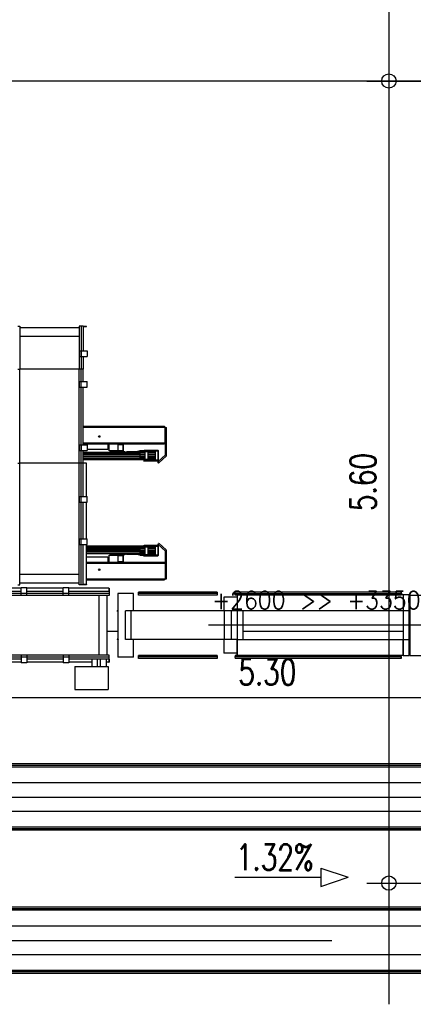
# Model space of a CAD drawing. Extents: x 34560 to 100229, y -303284 to -152113.
# Tile 14 of 74: x 89210 to 91959, y -302970 to -296096. Entities that reach past the tile are written whole.
import ezdxf
from ezdxf.enums import TextEntityAlignment as Align

# ---------------------------------------------------------------- set-up
doc = ezdxf.new("R2010")
doc.units = 0
doc.header["$LTSCALE"] = 100
for name, pattern in [('A__G__-_-_RA_-A-$0$STRICHPUNKT', [25.4, 12.7, -6.35, 0, -6.35]), ('ATPI1189A__GEG-_-FOE_-A-$0$DASH_CENTER', [14, 11, -1, 1, -1]), ('ATPI1189A__GEG-_-FOE_-A-$0$SLD_SOLID', [0])]:
    doc.linetypes.add(name, pattern=pattern)
doc.layers.get('0').update_dxf_attribs({"linetype": 'CONTINUOUS'})
for name, color, linetype in [('A__G__-_-_RA_-A-$0$A1-ACHS-RAS---', 7, 'A__G__-_-_RA_-A-$0$STRICHPUNKT'), ('A_AGEG-_-____-A-$0$A3-BEMA-SS-100', 8, 'CONTINUOUS'), ('A_AGEG-_-____-A-$0$A4-GEFA-------', 1, 'CONTINUOUS'), ('A_AGEG-_-____-A-$0$A4-GEFA-TEX---', 1, 'CONTINUOUS'), ('ATPI1189A__GEG-_-FOE_-A-$0$71', 7, 'CONTINUOUS'), ('ATPI1189A__GEG-_-FOE_-A-$0$LAYER2', 7, 'CONTINUOUS'), ('BITO_BUILDING', 8, 'CONTINUOUS')]:
    doc.layers.add(name, color=color, linetype=linetype)
doc.styles.add('A_AGEG-_-____-A-$0$NORMAL', font='romans.shx', dxfattribs={"width": 0.75})
doc.styles.add('ATPI1189A__GEG-_-FOE_-A-$0$CONVERTER_1', font='txt.shx', dxfattribs={"width": 0.9})

# ---------------------------------------------------------------- blocks, each defined once
blk = doc.blocks.new('A_AGEG-_-____-A-$0$PFEIL GEFÄLLE')
at = {"layer": 'A_AGEG-_-____-A-$0$A4-GEFA-------'}
for p, q in [((-3715.29, 3542.83), (-3715.29, 3482.81)), ((-3721.71, 3482.81), (-3715.29, 3463.75)), ((-3721.71, 3482.81), (-3708.87, 3482.81)), ((-3708.87, 3482.81), (-3715.29, 3463.75))]:
    blk.add_line(p, q, dxfattribs=at)
blk = doc.blocks.new('A_AGEG-_-____-A-$0$ARCH-BEMTICK')
blk.add_line((0.3, 0), (-0.3, 0))
blk.add_circle((0, 0), 0.05)
blk = doc.blocks.new('EG-A-008 GR')
at = {"layer": 'A__G__-_-_RA_-A-$0$A1-ACHS-RAS---'}
blk.add_line((1801.36, 580.89), (-88.31, 580.89), dxfattribs=at)
at = {"layer": 'A_AGEG-_-____-A-$0$A3-BEMA-SS-100'}
for p, q in [((1281.85, 2820.89), (1281.85, -63.75)), ((1266.42, 580.89), (1317.85, 580.89)), ((1522, 150.26), (-88.31, 150.26)), ((1266.42, 20.89), (1317.85, 20.89))]:
    blk.add_line(p, q, dxfattribs=at)
at = {"layer": 'ATPI1189A__GEG-_-FOE_-A-$0$71', "color": 56, "linetype": 'ATPI1189A__GEG-_-FOE_-A-$0$SLD_SOLID'}
for p, q in [((1022.7, 409.79), (1024.11, 409.79)), ((1024.11, 409.79), (1024.17, 409.79)), ((1024.11, 409.79), (1024.11, 379.79)), ((1065.63, 408.47), (1024.11, 408.47)), ((1024.17, 409.79), (1024.17, 408.47)), ((1065.57, 409.79), (1065.57, 408.47)), ((1065.63, 409.79), (1065.57, 409.79)), ((1065.63, 409.79), (1065.63, 379.79)), ((1067.05, 409.79), (1065.63, 409.79)), ((1067.05, 409.79), (1067.05, 392.54)), ((1068.46, 409.79), (1067.05, 409.79)), ((1068.46, 409.79), (1070.67, 409.79)), ((1068.46, 409.79), (1068.46, 392.54)), ((1068.46, 409.59), (1070.67, 409.59)), ((1070.67, 409.59), (1070.67, 409.79)), ((1024.11, 402.67), (1065.63, 402.67)), ((1065.77, 392.54), (1065.77, 388.54)), ((1065.77, 392.54), (1067.05, 392.54)), ((1067.05, 392.54), (1067.05, 388.54)), ((1067.05, 392.54), (1071.08, 392.54)), ((1071.08, 392.54), (1071.08, 388.54)), ((1065.77, 388.54), (1067.05, 388.54)), ((1067.05, 388.54), (1071.08, 388.54)), ((1067.05, 388.54), (1067.05, 379.79)), ((1068.46, 388.54), (1068.46, 379.79)), ((1022.7, 379.79), (1024.11, 379.79)), ((1024.11, 314.19), (1024.11, 379.79)), ((1065.63, 379.79), (1024.11, 379.79)), ((1065.63, 314.19), (1065.63, 379.79)), ((1067.05, 379.79), (1065.63, 379.79)), ((1067.05, 371.04), (1067.05, 379.79)), ((1068.46, 379.79), (1067.05, 379.79)), ((1068.46, 371.04), (1068.46, 379.79)), ((1065.77, 367.04), (1065.77, 371.04)), ((1065.77, 371.04), (1067.05, 371.04)), ((1065.77, 367.04), (1067.05, 367.04)), ((1067.05, 367.04), (1067.05, 371.04)), ((1067.05, 371.04), (1071.08, 371.04)), ((1067.05, 367.04), (1071.08, 367.04)), ((1067.05, 326.94), (1067.05, 367.04)), ((1068.46, 326.94), (1068.46, 367.04)), ((1071.08, 367.04), (1071.08, 371.04)), ((1124.93, 339.69), (1068.46, 339.69)), ((1125.57, 339.05), (1068.46, 339.05)), ((1125.57, 339.09), (1126.57, 339.09)), ((1125.57, 339.09), (1125.57, 339.05)), ((1125.57, 328.33), (1125.57, 339.05)), ((1126.57, 319.59), (1126.57, 339.09)), ((1065.77, 326.94), (1065.77, 322.94)), ((1065.77, 326.94), (1067.05, 326.94)), ((1067.05, 326.94), (1067.05, 322.94)), ((1067.05, 326.94), (1071.08, 326.94)), ((1068.46, 328.33), (1125.57, 328.33)), ((1068.46, 327.69), (1124.93, 327.69)), ((1071.08, 326.94), (1071.08, 322.94)), ((1085.57, 323.69), (1071.08, 323.69)), ((1085.57, 327.69), (1085.57, 323.69)), ((1086.57, 322.59), (1086.57, 327.69)), ((1092.57, 327.69), (1092.57, 322.59)), ((1092.57, 327.2), (1096.07, 327.2)), ((1096.07, 327.19), (1096.07, 322.69)), ((1096.57, 322.69), (1096.57, 327.19)), ((1125.57, 328.33), (1125.57, 319.59)), ((1065.77, 322.94), (1067.05, 322.94)), ((1067.05, 322.94), (1071.08, 322.94)), ((1067.05, 314.19), (1067.05, 322.94)), ((1068.46, 314.19), (1068.46, 322.94)), ((1068.46, 321.69), (1108.07, 321.69)), ((1068.46, 320.97), (1108.07, 320.97)), ((1108.07, 319.84), (1068.46, 319.84)), ((1068.46, 319.04), (1108.07, 319.04)), ((1068.46, 317.91), (1108.07, 317.91)), ((1108.07, 317.19), (1068.46, 317.19)), ((1108.07, 316.69), (1068.46, 316.69)), ((1108.07, 316.29), (1068.46, 316.29)), ((1092.57, 322.59), (1086.57, 322.59)), ((1087.57, 321.69), (1087.57, 322.19)), ((1087.57, 322.19), (1097.57, 322.19)), ((1090.07, 322.59), (1090.07, 322.19)), ((1090.07, 322.19), (1096.07, 322.19)), ((1096.07, 322.69), (1092.57, 322.69)), ((1097.57, 322.19), (1097.57, 321.69)), ((1098.94, 322.09), (1098.54, 322.09)), ((1105.54, 322.09), (1098.94, 322.09)), ((1098.94, 321.69), (1098.94, 322.09)), ((1107.99, 322.58), (1105.54, 322.09)), ((1105.54, 322.09), (1105.54, 322.09)), ((1105.61, 321.69), (1105.62, 321.69)), ((1108.07, 322.19), (1105.62, 321.69)), ((1108.07, 322.59), (1108.07, 322.19)), ((1118.57, 322.59), (1108.07, 322.59)), ((1108.07, 322.19), (1118.57, 322.19)), ((1108.07, 321.69), (1111.32, 321.69)), ((1108.07, 320.97), (1108.07, 321.69)), ((1111.32, 320.97), (1108.07, 320.97)), ((1108.07, 319.84), (1108.07, 320.97)), ((1111.32, 319.84), (1108.07, 319.84)), ((1108.07, 319.04), (1108.07, 319.84)), ((1108.07, 319.04), (1111.32, 319.04)), ((1108.07, 317.91), (1108.07, 319.04)), ((1111.32, 317.91), (1108.07, 317.91)), ((1108.07, 317.19), (1108.07, 317.91)), ((1111.32, 317.19), (1108.07, 317.19)), ((1108.07, 316.69), (1108.07, 317.19)), ((1108.12, 316.69), (1108.07, 316.69)), ((1108.07, 316.29), (1108.07, 316.69)), ((1108.07, 316.69), (1118.57, 316.69)), ((1108.07, 316.29), (1108.12, 316.29)), ((1118.57, 316.69), (1108.12, 316.69)), ((1108.12, 316.29), (1108.12, 316.69)), ((1118.57, 316.29), (1108.12, 316.29)), ((1110.57, 322.99), (1110.97, 322.99)), ((1110.57, 322.99), (1110.57, 322.59)), ((1120.57, 322.99), (1110.97, 322.99)), ((1110.97, 322.99), (1110.97, 322.59)), ((1110.97, 322.59), (1120.57, 322.59)), ((1111.32, 322.14), (1111.32, 316.74)), ((1112.57, 322.14), (1111.32, 322.14)), ((1111.32, 316.74), (1112.57, 316.74)), ((1113.82, 322.14), (1112.57, 322.14)), ((1112.57, 316.74), (1113.82, 316.74)), ((1113.82, 316.74), (1113.82, 322.14)), ((1113.82, 321.69), (1118.57, 321.69)), ((1118.57, 320.97), (1113.82, 320.97)), ((1118.57, 319.84), (1113.82, 319.84)), ((1113.82, 319.04), (1118.57, 319.04)), ((1118.57, 317.91), (1113.82, 317.91)), ((1118.57, 317.19), (1113.82, 317.19)), ((1118.57, 322.19), (1118.57, 316.29)), ((1118.57, 316.29), (1118.57, 316.69)), ((1118.57, 316.29), (1118.97, 316.29)), ((1118.97, 316.29), (1118.97, 322.19)), ((1120.57, 322.59), (1120.57, 316.19)), ((1125.57, 319.59), (1120.67, 315.18)), ((1120.97, 316.19), (1120.97, 322.59)), ((1121.34, 314.43), (1126.24, 318.85)), ((1125.57, 319.59), (1125.57, 319.59)), ((1022.7, 314.19), (1024.11, 314.19)), ((1024.11, 229.19), (1024.11, 314.19)), ((1065.63, 314.19), (1024.11, 314.19)), ((1065.63, 229.19), (1065.63, 314.19)), ((1067.05, 314.19), (1065.63, 314.19)), ((1067.05, 290.74), (1067.05, 314.19)), ((1068.46, 314.19), (1067.05, 314.19)), ((1070.67, 314.19), (1068.46, 314.19)), ((1068.46, 290.74), (1068.46, 314.19)), ((1070.67, 290.74), (1070.67, 314.19)), ((1110.97, 316.19), (1110.57, 316.19)), ((1110.57, 315.79), (1110.97, 315.79)), ((1120.57, 316.19), (1110.97, 316.19)), ((1110.97, 315.79), (1110.97, 316.19)), ((1110.97, 315.79), (1120.57, 315.79)), ((1120.37, 314.91), (1121.04, 314.17)), ((1120.67, 315.18), (1121.34, 314.43)), ((1065.77, 286.74), (1065.77, 290.74)), ((1065.77, 290.74), (1067.05, 290.74)), ((1067.05, 286.74), (1067.05, 290.74)), ((1067.05, 290.74), (1071.08, 290.74)), ((1071.08, 286.74), (1071.08, 290.74)), ((1065.77, 286.74), (1067.05, 286.74)), ((1067.05, 286.74), (1071.08, 286.74)), ((1067.05, 261.34), (1067.05, 286.74)), ((1068.46, 261.34), (1068.46, 286.74)), ((1070.67, 261.34), (1070.67, 286.74)), ((1065.77, 257.34), (1065.77, 261.34)), ((1065.77, 261.34), (1067.05, 261.34)), ((1067.05, 257.34), (1067.05, 261.34)), ((1067.05, 261.34), (1071.08, 261.34)), ((1071.08, 257.34), (1071.08, 261.34)), ((1065.77, 257.34), (1067.05, 257.34)), ((1067.05, 257.34), (1071.08, 257.34)), ((1067.05, 229.19), (1067.05, 257.34)), ((1068.46, 229.19), (1068.46, 257.34)), ((1070.67, 229.39), (1070.67, 257.34)), ((1108.07, 256.09), (1070.67, 256.09)), ((1108.07, 255.69), (1070.67, 255.69)), ((1070.67, 255.19), (1108.07, 255.19)), ((1070.67, 254.47), (1108.07, 254.47)), ((1108.12, 256.09), (1108.07, 256.09)), ((1108.07, 256.09), (1108.07, 255.69)), ((1108.07, 255.69), (1108.12, 255.69)), ((1108.07, 255.69), (1108.07, 255.19)), ((1108.07, 255.69), (1118.57, 255.69)), ((1108.07, 255.19), (1111.32, 255.19)), ((1108.07, 254.47), (1108.07, 255.19)), ((1111.32, 254.47), (1108.07, 254.47)), ((1108.07, 253.34), (1108.07, 254.47)), ((1118.57, 256.09), (1108.12, 256.09)), ((1108.12, 255.69), (1108.12, 256.09)), ((1118.57, 255.69), (1108.12, 255.69)), ((1110.57, 256.6), (1110.97, 256.6)), ((1110.57, 256.2), (1110.97, 256.2)), ((1110.97, 256.6), (1110.97, 256.2)), ((1120.57, 256.6), (1110.97, 256.6)), ((1110.97, 256.2), (1120.57, 256.2)), ((1111.32, 255.64), (1111.32, 250.24)), ((1112.57, 255.64), (1111.32, 255.64)), ((1113.82, 255.64), (1112.57, 255.64)), ((1113.82, 250.24), (1113.82, 255.64)), ((1113.82, 255.19), (1118.57, 255.19)), ((1118.57, 254.47), (1113.82, 254.47)), ((1118.57, 255.69), (1118.57, 256.09)), ((1118.97, 256.09), (1118.57, 256.09)), ((1118.57, 256.09), (1118.57, 250.2)), ((1118.97, 250.2), (1118.97, 256.09)), ((1120.57, 256.2), (1120.57, 249.8)), ((1121.34, 257.95), (1120.67, 257.21)), ((1120.67, 257.21), (1125.57, 252.79)), ((1120.97, 249.8), (1120.97, 256.2)), ((1126.24, 253.54), (1121.34, 257.95)), ((1108.07, 253.34), (1070.67, 253.34)), ((1070.67, 252.54), (1108.07, 252.54)), ((1070.67, 251.41), (1108.07, 251.41)), ((1108.07, 250.69), (1070.67, 250.69)), ((1070.67, 248.69), (1085.57, 248.69)), ((1085.57, 248.69), (1085.57, 244.69)), ((1086.57, 249.79), (1092.57, 249.79)), ((1086.57, 244.69), (1086.57, 249.79)), ((1087.57, 250.19), (1087.57, 250.69)), ((1097.57, 250.19), (1087.57, 250.19)), ((1090.07, 249.79), (1090.07, 250.19)), ((1096.07, 250.19), (1090.07, 250.19)), ((1092.57, 249.79), (1092.57, 244.69)), ((1092.57, 249.69), (1096.07, 249.69)), ((1096.07, 249.69), (1096.07, 245.19)), ((1096.57, 245.19), (1096.57, 249.69)), ((1097.57, 250.69), (1097.57, 250.19)), ((1098.54, 250.3), (1098.54, 250.69)), ((1105.54, 250.3), (1098.54, 250.3)), ((1105.62, 250.69), (1105.54, 250.3)), ((1107.99, 249.8), (1105.54, 250.3)), ((1105.54, 250.3), (1105.54, 250.3)), ((1105.62, 250.69), (1105.61, 250.69)), ((1108.07, 250.19), (1105.62, 250.69)), ((1111.32, 253.34), (1108.07, 253.34)), ((1108.07, 252.54), (1108.07, 253.34)), ((1108.07, 252.54), (1111.32, 252.54)), ((1108.07, 251.41), (1108.07, 252.54)), ((1111.32, 251.41), (1108.07, 251.41)), ((1108.07, 250.69), (1108.07, 251.41)), ((1111.32, 250.69), (1108.07, 250.69)), ((1108.07, 250.19), (1108.07, 249.79)), ((1118.57, 250.19), (1108.07, 250.19)), ((1108.07, 249.79), (1118.57, 249.79)), ((1110.57, 249.39), (1110.97, 249.39)), ((1110.97, 249.39), (1110.97, 249.79)), ((1120.57, 249.79), (1110.97, 249.79)), ((1110.97, 249.39), (1120.57, 249.39)), ((1111.32, 250.24), (1112.57, 250.24)), ((1112.57, 250.24), (1113.82, 250.24)), ((1118.57, 253.34), (1113.82, 253.34)), ((1113.82, 252.54), (1118.57, 252.54)), ((1118.57, 251.41), (1113.82, 251.41)), ((1118.57, 250.69), (1113.82, 250.69)), ((1125.57, 252.79), (1125.57, 244.05)), ((1125.57, 252.79), (1125.57, 252.79)), ((1126.57, 233.29), (1126.57, 252.79)), ((1124.93, 244.69), (1070.67, 244.69)), ((1125.57, 244.05), (1070.67, 244.05)), ((1096.07, 245.19), (1092.57, 245.19)), ((1125.57, 244.05), (1125.57, 233.33)), ((1065.63, 236.44), (1024.11, 236.44)), ((1022.7, 229.19), (1024.11, 229.19)), ((1024.11, 230.64), (1065.63, 230.64)), ((1029.02, 227.11), (1025.02, 227.11)), ((1025.02, 223.07), (1025.02, 227.11)), ((1029.02, 223.07), (1029.02, 227.11)), ((1058.42, 227.11), (1054.42, 227.11)), ((1054.42, 223.07), (1054.42, 227.11)), ((1058.42, 223.07), (1058.42, 227.11)), ((1067.05, 229.19), (1065.63, 229.19)), ((1068.46, 229.19), (1067.05, 229.19)), ((1070.67, 229.39), (1068.46, 229.39)), ((1070.67, 229.19), (1068.46, 229.19)), ((1070.67, 233.33), (1125.57, 233.33)), ((1070.67, 232.69), (1124.93, 232.69)), ((1070.67, 229.39), (1070.67, 229.19)), ((1125.57, 233.33), (1125.57, 233.29)), ((1125.57, 233.29), (1126.57, 233.29)), ((1025.02, 226.69), (1001.57, 226.69)), ((1025.02, 224.48), (1001.57, 224.48)), ((1025.02, 223.07), (1001.57, 223.07)), ((1086.57, 221.65), (1001.57, 221.65)), ((1029.02, 223.07), (1025.02, 223.07)), ((1025.02, 221.79), (1025.02, 223.07)), ((1029.02, 221.79), (1025.02, 221.79)), ((1054.42, 226.69), (1029.02, 226.69)), ((1054.42, 224.48), (1029.02, 224.48)), ((1029.02, 221.79), (1029.02, 223.07)), ((1054.42, 223.07), (1029.02, 223.07)), ((1058.42, 223.07), (1054.42, 223.07)), ((1054.42, 221.79), (1054.42, 223.07)), ((1058.42, 221.79), (1054.42, 221.79)), ((1086.37, 226.69), (1058.42, 226.69)), ((1086.57, 224.48), (1058.42, 224.48)), ((1058.42, 221.79), (1058.42, 223.07)), ((1086.57, 223.07), (1058.42, 223.07)), ((1079.32, 221.65), (1079.32, 180.13)), ((1085.12, 180.13), (1085.12, 221.65)), ((1086.37, 226.69), (1086.37, 224.48)), ((1086.37, 226.69), (1086.57, 226.69)), ((1086.57, 226.69), (1086.57, 224.48)), ((1086.57, 224.48), (1086.57, 223.07)), ((1086.57, 223.07), (1086.57, 221.65)), ((1092.5, 223.19), (1092.5, 210.89)), ((1103.5, 223.19), (1092.5, 223.19)), ((1103.5, 210.89), (1103.5, 223.19)), ((1162, 224.05), (1107, 224.05)), ((1107, 222.97), (1107, 224.05)), ((1162, 222.97), (1107, 222.97)), ((1107, 221.89), (1107, 222.97)), ((1162, 221.89), (1107, 221.89)), ((1162, 224.05), (1162, 222.97)), ((1162, 222.97), (1162, 221.89)), ((1166.5, 220.48), (1166.5, 210.89)), ((1175.93, 220.48), (1166.5, 220.48)), ((1174.35, 222.95), (1174.63, 224.01)), ((1290.23, 222.95), (1174.35, 222.95)), ((1174.63, 221.89), (1174.35, 222.95)), ((1290.5, 224.01), (1174.63, 224.01)), ((1290.5, 221.89), (1174.63, 221.89)), ((1175.93, 221.89), (1175.93, 211.09)), ((1175.93, 221.89), (1175.93, 179.89)), ((1290.23, 222.95), (1290.5, 224.01)), ((1290.5, 221.89), (1290.23, 222.95)), ((1290.5, 224.01), (1290.78, 222.95)), ((1290.78, 222.95), (1290.5, 221.89)), ((1291.8, 222.09), (1290.56, 222.09)), ((1291.8, 222.09), (1291.8, 211.09)), ((1295.96, 222.09), (1291.8, 222.09)), ((1291.8, 222.09), (1291.8, 179.69)), ((1295.96, 211.09), (1295.96, 222.09)), ((1295.96, 179.69), (1295.96, 222.09)), ((1296.5, 221.89), (1296.5, 179.89)), ((1296.5, 221.89), (1307.5, 221.89)), ((1092.92, 210.89), (1092, 210.89)), ((1092, 210.69), (1092, 210.89)), ((1092.92, 210.69), (1092, 210.69)), ((1092.5, 210.69), (1092.5, 191.09)), ((1092.92, 210.69), (1092.92, 210.89)), ((1102, 210.89), (1098, 210.89)), ((1098, 190.89), (1098, 210.89)), ((1167, 210.89), (1102, 210.89)), ((1102, 190.89), (1102, 210.89)), ((1172, 210.89), (1167, 210.89)), ((1167, 190.89), (1167, 210.89)), ((1175.93, 210.89), (1172, 210.89)), ((1172, 190.89), (1172, 210.89)), ((1291.8, 211.09), (1175.93, 211.09)), ((1180.09, 190.69), (1180.09, 211.09)), ((1295.96, 211.09), (1291.8, 211.09)), ((1085.12, 196.69), (1092.5, 196.69)), ((1180.09, 196.69), (1291.8, 196.69)), ((1295.96, 196.69), (1296.5, 196.69)), ((1092, 191.09), (1092, 190.89)), ((1092.92, 191.09), (1092, 191.09)), ((1092.92, 190.89), (1092, 190.89)), ((1092.5, 190.89), (1092.5, 178.59)), ((1092.92, 191.09), (1092.92, 190.89)), ((1102, 190.89), (1098, 190.89)), ((1167, 190.89), (1102, 190.89)), ((1103.5, 178.59), (1103.5, 190.89)), ((1166.5, 190.89), (1166.5, 181.31)), ((1172, 190.89), (1167, 190.89)), ((1175.93, 190.89), (1172, 190.89)), ((1175.93, 179.89), (1175.93, 190.69)), ((1291.8, 190.69), (1175.93, 190.69)), ((1291.8, 179.69), (1291.8, 190.69)), ((1295.96, 190.69), (1291.8, 190.69)), ((1295.96, 190.69), (1295.96, 179.69)), ((1086.57, 180.13), (1001.57, 180.13)), ((1029.02, 179.99), (1025.02, 179.99)), ((1025.02, 179.99), (1025.02, 178.72)), ((1029.02, 179.99), (1029.02, 178.72)), ((1058.42, 179.99), (1054.42, 179.99)), ((1054.42, 179.99), (1054.42, 178.72)), ((1058.42, 179.99), (1058.42, 178.72)), ((1086.57, 178.72), (1086.57, 180.13)), ((1162, 179.89), (1107, 179.89)), ((1107, 178.82), (1107, 179.89)), ((1162, 178.82), (1107, 178.82)), ((1107, 177.74), (1107, 178.82)), ((1162, 179.89), (1162, 178.82)), ((1162, 178.82), (1162, 177.74)), ((1175.93, 181.31), (1166.5, 181.31)), ((1174.63, 179.89), (1174.35, 178.83)), ((1290.23, 178.83), (1174.35, 178.83)), ((1174.35, 178.83), (1174.63, 177.77)), ((1290.5, 179.89), (1174.63, 179.89)), ((1290.5, 179.89), (1290.23, 178.83)), ((1290.23, 178.83), (1290.5, 177.77)), ((1290.78, 178.83), (1290.5, 179.89)), ((1290.5, 177.77), (1290.78, 178.83)), ((1291.8, 179.69), (1290.56, 179.69)), ((1291.8, 179.69), (1295.96, 179.69)), ((1296.5, 179.89), (1307.5, 179.89)), ((1025.02, 178.72), (1001.57, 178.72)), ((1025.02, 177.31), (1001.57, 177.31)), ((1025.02, 175.09), (1001.57, 175.09)), ((1029.02, 178.72), (1025.02, 178.72)), ((1025.02, 178.72), (1025.02, 174.68)), ((1029.02, 174.68), (1025.02, 174.68)), ((1029.02, 178.72), (1029.02, 174.68)), ((1054.42, 178.72), (1029.02, 178.72)), ((1054.42, 177.31), (1029.02, 177.31)), ((1054.42, 175.09), (1029.02, 175.09)), ((1058.42, 178.72), (1054.42, 178.72)), ((1054.42, 178.72), (1054.42, 174.68)), ((1058.42, 174.68), (1054.42, 174.68)), ((1058.42, 178.72), (1058.42, 174.68)), ((1086.57, 178.72), (1058.42, 178.72)), ((1086.57, 177.31), (1058.42, 177.31)), ((1074.32, 175.09), (1058.42, 175.09)), ((1062.47, 172.19), (1085.77, 172.19)), ((1062.47, 172.19), (1062.47, 156.04)), ((1074.32, 177.31), (1074.32, 172.19)), ((1078.07, 177.31), (1078.07, 172.19)), ((1080.57, 172.19), (1080.57, 177.31)), ((1084.32, 177.31), (1084.32, 172.19)), ((1086.37, 175.09), (1084.32, 175.09)), ((1085.77, 172.19), (1085.77, 156.04)), ((1086.37, 177.31), (1086.37, 175.09)), ((1086.37, 175.09), (1086.57, 175.09)), ((1086.57, 177.31), (1086.57, 178.72)), ((1086.57, 177.31), (1086.57, 175.09)), ((1103.5, 178.59), (1092.5, 178.59)), ((1162, 177.74), (1107, 177.74)), ((1290.5, 177.77), (1174.63, 177.77)), ((1062.47, 156.04), (1085.77, 156.04)), ((1342, 104.05), (567, 104.05)), ((1342, 102.97), (567, 102.97)), ((1333, 101.89), (567, 101.89)), ((1347, 90.89), (562, 90.89)), ((1347, 70.89), (562, 70.89)), ((1342, 59.89), (567, 59.89)), ((1342, 58.82), (567, 58.82)), ((1317.93, 57.74), (567, 57.74)), ((1342, 4.05), (157, 4.05)), ((1342, 2.97), (157, 2.97)), ((1333, 1.89), (157, 1.89)), ((1347, -9.11), (152, -9.11)), ((1347, -29.11), (152, -29.11)), ((1342, -40.11), (157, -40.11)), ((1342, -41.18), (157, -41.18)), ((1317.93, -42.26), (157, -42.26))]:
    blk.add_line(p, q, dxfattribs=at)
at = {"layer": 'ATPI1189A__GEG-_-FOE_-A-$0$71', "color": 56, "linetype": 'ATPI1189A__GEG-_-FOE_-A-$0$DASH_CENTER'}
for p, q in [((1311.8, 200.89), (1155.93, 200.89)), ((552, 80.89), (1382, 80.89)), ((142, -19.11), (1382, -19.11))]:
    blk.add_line(p, q, dxfattribs=at)
at = {"layer": 'ATPI1189A__GEG-_-FOE_-A-$0$71', "color": 56, "linetype": 'ATPI1189A__GEG-_-FOE_-A-$0$SLD_SOLID'}
for points in [[(1096.07, 327.2), (1096.07, 327.19), (1096.07, 327.19), (1096.07, 327.19), (1096.07, 327.19), (1096.07, 327.19)], [(1096.07, 322.69), (1096.07, 322.69), (1096.07, 322.69), (1096.07, 322.69), (1096.07, 322.69), (1096.07, 322.69)], [(1118.57, 322.19), (1118.57, 322.19), (1118.57, 322.19), (1118.57, 322.19), (1118.57, 322.19), (1118.57, 322.19)], [(1120.57, 322.59), (1120.57, 322.59), (1120.57, 322.59), (1120.57, 322.59), (1120.57, 322.59), (1120.57, 322.59), (1120.57, 322.59), (1120.57, 322.59), (1120.57, 322.59), (1120.57, 322.59)], [(1120.67, 315.18), (1120.61, 315.12), (1120.61, 315.12), (1120.55, 315.07), (1120.55, 315.07), (1120.5, 315.03), (1120.5, 315.03), (1120.46, 314.99), (1120.46, 314.99), (1120.42, 314.95), (1120.42, 314.95), (1120.39, 314.93), (1120.39, 314.93), (1120.38, 314.91), (1120.38, 314.91), (1120.37, 314.91)], [(1120.57, 316.19), (1120.57, 316.19), (1120.57, 316.19), (1120.57, 316.19), (1120.57, 316.19), (1120.57, 316.19)], [(1120.37, 257.48), (1120.38, 257.47), (1120.38, 257.47), (1120.39, 257.46), (1120.39, 257.46), (1120.42, 257.43), (1120.42, 257.43), (1120.46, 257.4), (1120.46, 257.4), (1120.5, 257.36), (1120.5, 257.36), (1120.55, 257.31), (1120.55, 257.31), (1120.61, 257.26), (1120.61, 257.26), (1120.67, 257.21)], [(1120.57, 256.2), (1120.57, 256.2), (1120.57, 256.2), (1120.57, 256.2), (1120.57, 256.2), (1120.57, 256.2), (1120.57, 256.2), (1120.57, 256.2)], [(1121.04, 258.22), (1121.04, 258.22), (1121.04, 258.22), (1121.06, 258.2), (1121.06, 258.2), (1121.09, 258.18), (1121.09, 258.18), (1121.13, 258.14), (1121.13, 258.14), (1121.17, 258.1), (1121.17, 258.1), (1121.22, 258.06), (1121.22, 258.06), (1121.28, 258.01), (1121.28, 258.01), (1121.34, 257.95)], [(1096.07, 249.69), (1096.07, 249.69), (1096.07, 249.69), (1096.07, 249.69), (1096.07, 249.69), (1096.07, 249.69), (1096.07, 249.69), (1096.07, 249.69)], [(1118.57, 250.19), (1118.57, 250.19), (1118.57, 250.19), (1118.57, 250.19), (1118.57, 250.19), (1118.57, 250.2)], [(1120.57, 249.79), (1120.57, 249.79), (1120.57, 249.79), (1120.57, 249.79), (1120.57, 249.79), (1120.57, 249.79), (1120.57, 249.79), (1120.57, 249.79), (1120.57, 249.79), (1120.57, 249.8)], [(1096.07, 245.19), (1096.07, 245.19), (1096.07, 245.19), (1096.07, 245.19), (1096.07, 245.19), (1096.07, 245.19), (1096.07, 245.19), (1096.07, 245.19)]]:
    blk.add_lwpolyline(points, dxfattribs=at)
for centre in [(1079.57, 332.69), (1079.57, 239.69)]:
    blk.add_circle(centre, 0.525, dxfattribs=at)
for centre, radius, start, end in [((1124.93, 339.05), 0.64, 359.98479, 90.01521), ((1124.93, 339.05), 0.639, 359.90732, 90.09268), ((1096.07, 327.19), 0.502, 0.08858, 85.64909), ((1124.93, 328.33), 0.64, 269.98479, 0.01521), ((1096.07, 322.69), 0.502, 270.09504, 359.90496), ((1108.07, 322.21), 0.382, 89.77146, 101.75881), ((1118.57, 322.19), 0.4, 359.84525, 90.10021), ((1120.57, 322.59), 0.401, 359.97701, 90.02299), ((1125.57, 319.6), 1.01, 312.13189, 359.87772), ((1120.57, 316.19), 0.401, 269.97701, 359.9685), ((1114.45, 321.78), 10.07, 310.84825, 313.12618), ((1120.57, 256.19), 0.401, 0.0315, 90.02299), ((1096.07, 249.69), 0.502, 0.09504, 89.90496), ((1108.07, 250.18), 0.382, 258.24119, 270.22854), ((1118.57, 250.19), 0.4, 269.89979, 0.15475), ((1120.57, 249.8), 0.401, 269.97701, 359.9685), ((1125.57, 252.79), 1.01, 0.12228, 47.86811), ((1096.07, 245.19), 0.502, 274.35091, 359.91142), ((1124.93, 244.05), 0.639, 359.97035, 90.0638), ((1124.93, 233.33), 0.64, 269.98479, 0.01521)]:
    blk.add_arc(centre, radius, start, end, dxfattribs=at)
at = {"layer": 'A_AGEG-_-____-A-$0$A3-BEMA-SS-100', "xscale": 100, "yscale": 100, "rotation": 90}
for p in [(1281.85, 580.89), (1281.85, 20.89)]:
    blk.add_blockref('A_AGEG-_-____-A-$0$ARCH-BEMTICK', p, dxfattribs=at)
at = {"layer": 'A_AGEG-_-____-A-$0$A4-GEFA-TEX---', "xscale": -1, "rotation": 90}
blk.add_blockref('A_AGEG-_-____-A-$0$PFEIL GEFÄLLE', (4717.23, -3690.32), dxfattribs=at)
at = {"layer": 'A_AGEG-_-____-A-$0$A3-BEMA-SS-100', "color": 10, "style": 'A_AGEG-_-____-A-$0$NORMAL', "width": 0.75}
blk.add_text('5.60', height=18, rotation=90, dxfattribs=at).set_placement((1263.85, 300.89), align=Align.MIDDLE_CENTER)
blk.add_text('5.30', height=18, dxfattribs=at).set_placement((1197, 168.26), align=Align.MIDDLE_CENTER)
at = {"layer": 'A_AGEG-_-____-A-$0$A4-GEFA-TEX---', "insert": (1175.04, 47.97), "char_height": 18, "width": 61.8827, "attachment_point": 1, "style": 'A_AGEG-_-____-A-$0$NORMAL'}
blk.add_mtext('1.32%', dxfattribs=at)
at = {"layer": 'ATPI1189A__GEG-_-FOE_-A-$0$LAYER2', "color": 56, "style": 'ATPI1189A__GEG-_-FOE_-A-$0$CONVERTER_1', "width": 0.9}
blk.add_text('+2600 >> +3350', height=12.5, dxfattribs=at).set_placement((1158.5, 212.18))

msp = doc.modelspace()

# ---------------------------------------------------------------- block references
at = {"layer": 'BITO_BUILDING', "color": 6, "xscale": 10, "yscale": 10, "zscale": 10}
msp.add_blockref('EG-A-008 GR', (78969.319, -302332.766), dxfattribs=at)

doc.saveas('drawing.dxf')
